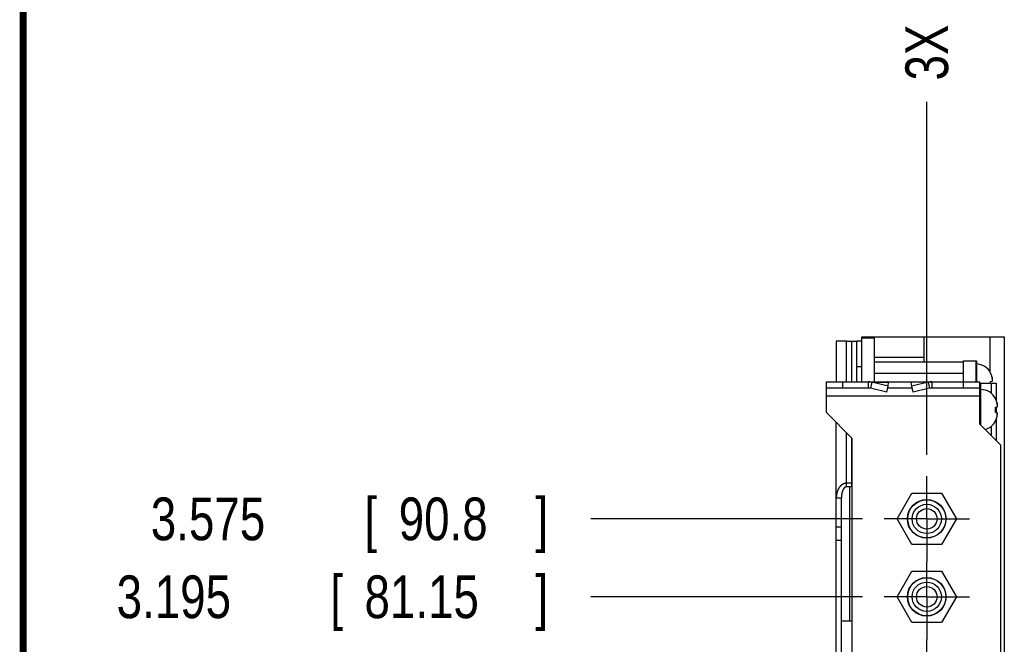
# Model space of a CAD drawing. Header units: inches. Extents: x 0.2 to 16.8, y 0.1 to 10.8.
# Tile 5 of 23: x 0.2 to 3.1, y 5 to 6.8. Entities that reach past the tile are written whole.
import ezdxf

# ---------------------------------------------------------------- set-up
doc = ezdxf.new("R2010")
doc.units = ezdxf.units.IN
doc.header["$LTSCALE"] = 0.935
doc.header["$MEASUREMENT"] = 0
doc.linetypes.add('CENTER', pattern=[0.6, 0.375, -0.075, 0.075, -0.075])
doc.layers.get('0').update_dxf_attribs({"linetype": 'CONTINUOUS'})
doc.layers.add('DEFAULT_1', color=7, linetype='CENTER')
doc.layers.add('DIMENSIONS', color=7, linetype='CONTINUOUS')
doc.styles.get("Standard").update_dxf_attribs({"font": 'txt', "width": 0.8})
doc.dimstyles.new('DIMSTYLE_2', dxfattribs={"dimtxt": 0.125, "dimasz": 0.18, "dimexe": 0.18, "dimexo": 0.0625, "dimgap": 0.09, "dimtad": 0, "dimtih": 1, "dimtoh": 1, "dimdec": 3, "dimlfac": 1.666667, "dimzin": 4, "dimdsep": 46, "dimtxsty": 'STANDARD', "dimblk": '_FILLED', "dimblk1": '_FILLED', "dimblk2": '_FILLED', "dimcen": 0.09, "dimadec": 0, "dimazin": 0, "dimtp": 0.01, "dimtm": 0.01, "dimtfac": 1, "dimtdec": 3, "dimtofl": 0, "dimtmove": 0, "dimatfit": 3, "dimldrblk": '_FILLED', "dimfxl": 1, "dimtolj": 1, "dimtzin": 4, "dimarcsym": 0})

# ---------------------------------------------------------------- blocks, each defined once
blk = doc.blocks.new('*D12')
at = {"layer": 'DIMENSIONS', "color": 2, "linetype": 'CONTINUOUS'}
blk.add_line((2.7056, 5.1475), (1.911, 5.1475), dxfattribs=at)
at = {"layer": 'DIMENSIONS', "color": 2, "linetype": 'CONTINUOUS', "width": 0.8}
for s, p in [('[', (1.1485, 5.085)), (']', (1.7485, 5.085)), ('3.195', (0.5235, 5.085)), ('81.15', (1.2485, 5.085))]:
    blk.add_text(s, height=0.125, dxfattribs=at).set_placement(p)
blk = doc.blocks.new('_FILLED')
at = {"color": 0, "linetype": 'BYBLOCK'}
blk.add_solid([(0, 0), (-1, 0.174), (-1, -0.174)], dxfattribs=at)
blk = doc.blocks.new('*D13')
at = {"layer": 'DIMENSIONS', "color": 2, "linetype": 'CONTINUOUS'}
blk.add_line((2.7056, 5.3755), (1.911, 5.3755), dxfattribs=at)
at = {"layer": 'DIMENSIONS', "color": 2, "linetype": 'CONTINUOUS', "width": 0.8}
for s, p in [('[', (1.2485, 5.313)), (']', (1.7485, 5.313)), ('3.575', (0.6235, 5.313)), ('90.8', (1.3485, 5.313))]:
    blk.add_text(s, height=0.125, dxfattribs=at).set_placement(p)
blk = doc.blocks.new('*D17')
at = {"layer": 'DIMENSIONS', "color": 2, "linetype": 'CONTINUOUS'}
blk.add_line((2.8931, 5.563), (2.8931, 6.5959), dxfattribs=at)
at = {"layer": 'DIMENSIONS', "color": 2, "linetype": 'CONTINUOUS', "width": 0.8}
for s, p in [(']', (2.9556, 7.9834)), ('0.05', (2.9556, 7.5834)), ('[', (2.9556, 7.4834)), ('.002', (2.9556, 6.9584)), ('3X ', (2.9556, 6.6584))]:
    blk.add_text(s, height=0.125, rotation=90, dxfattribs=at).set_placement(p)

msp = doc.modelspace()

# ---------------------------------------------------------------- linework, layer by layer
at = {"color": 7, "linetype": 'CONTINUOUS'}
for p, q in [((2.70352, 5.77642), (2.70352, 5.90842)), ((2.70352, 5.90842), (3.11992, 5.90842)), ((2.70352, 5.90482), (2.74072, 5.90482)), ((2.74072, 5.77642), (2.74072, 5.90842)), ((2.88412, 5.90842), (2.88412, 5.8346)), ((3.07792, 5.90842), (3.07792, 5.8063)), ((3.11992, 5.90842), (3.11992, 3.61342)), ((2.62852, 5.89582), (2.62852, 5.77642)), ((2.62852, 5.89582), (2.62982, 5.89582)), ((2.65852, 5.89582), (2.67352, 5.89582)), ((2.68852, 5.77642), (2.68852, 5.89582)), ((2.70352, 5.89582), (2.68852, 5.89582)), ((2.74072, 5.8346), (2.99932, 5.8346)), ((2.99932, 5.83747), (2.99932, 5.77642)), ((2.99932, 5.83747), (3.03712, 5.83747)), ((3.00052, 5.83762), (3.00052, 5.83747)), ((3.00052, 5.83762), (3.03832, 5.83762)), ((3.03712, 5.83747), (3.03712, 5.77642)), ((3.03832, 5.83762), (3.03832, 5.77642)), ((2.74072, 5.80221), (2.99932, 5.80221)), ((2.59852, 5.77642), (2.59852, 5.68762)), ((2.59852, 5.77642), (3.04852, 5.77642)), ((2.72137, 5.77642), (2.72137, 5.75842)), ((2.73213, 5.77509), (2.72809, 5.75771)), ((2.77995, 5.76409), (2.73213, 5.77509)), ((2.77592, 5.74671), (2.77995, 5.76409)), ((2.77995, 5.76409), (2.7812, 5.77509)), ((2.8491, 5.76409), (2.84784, 5.77509)), ((2.89692, 5.77509), (2.8491, 5.76409)), ((2.85313, 5.74671), (2.8491, 5.76409)), ((2.89692, 5.77509), (2.90095, 5.75771)), ((2.90768, 5.77642), (2.90768, 5.75842)), ((3.04852, 5.65222), (3.04852, 5.77642)), ((3.04852, 5.77267), (3.09712, 5.77267)), ((3.05152, 5.64922), (3.05152, 5.77267)), ((3.07983, 5.77785), (3.08498, 5.7785)), ((3.09712, 5.72003), (3.09712, 5.77267)), ((2.72137, 5.75842), (2.59852, 5.75842)), ((2.77592, 5.74671), (2.72809, 5.75771)), ((2.85041, 5.75842), (2.77863, 5.75842)), ((2.90095, 5.75771), (2.85313, 5.74671)), ((3.04852, 5.75842), (2.90768, 5.75842)), ((3.09423, 5.70285), (3.09938, 5.7035)), ((3.09712, 5.68612), (3.09712, 5.70321)), ((2.67532, 5.61082), (2.59852, 5.68762)), ((3.09938, 5.68584), (3.09423, 5.68649)), ((2.62852, 3.72382), (2.62852, 5.65762)), ((3.04852, 5.65222), (3.10852, 5.59222)), ((3.09712, 5.60362), (3.09712, 5.6693)), ((2.67532, 3.16108), (2.67532, 5.61082)), ((3.10852, 5.59222), (3.10852, 3.16108)), ((2.67352, 5.47985), (2.65852, 5.47985)), ((2.67352, 5.46924), (2.65852, 5.46924)), ((2.66809, 5.07742), (2.66809, 5.46924)), ((2.80652, 5.37547), (2.84982, 5.45047)), ((2.84982, 5.45047), (2.93642, 5.45047)), ((2.93642, 5.45047), (2.97973, 5.37547)), ((2.62852, 5.43742), (2.64352, 5.43742)), ((2.64352, 4.14382), (2.64352, 5.43742)), ((2.84982, 5.30047), (2.80652, 5.37547)), ((2.97973, 5.37547), (2.93642, 5.30047)), ((2.93642, 5.30047), (2.84982, 5.30047)), ((2.80652, 5.14747), (2.84982, 5.22247)), ((2.84982, 5.22247), (2.93642, 5.22247)), ((2.93642, 5.22247), (2.97973, 5.14747)), ((2.84982, 5.07247), (2.80652, 5.14747)), ((2.97973, 5.14747), (2.93642, 5.07247)), ((2.64352, 5.07742), (2.67532, 5.07742)), ((2.93642, 5.07247), (2.84982, 5.07247))]:
    msp.add_line(p, q, dxfattribs=at)
at = {"color": 9, "linetype": 'CONTINUOUS'}
for p, q in [((2.65852, 5.77642), (2.65852, 5.89582)), ((2.67352, 5.77642), (2.67352, 5.89582)), ((2.74072, 5.84842), (2.88412, 5.84842)), ((2.70352, 5.82082), (2.68852, 5.82082)), ((3.08415, 5.78979), (3.08415, 5.77839)), ((2.64652, 5.77642), (2.64652, 5.75842)), ((2.73213, 5.77509), (2.7812, 5.77509)), ((2.89692, 5.77509), (2.84784, 5.77509)), ((3.00052, 5.75842), (3.00052, 5.77642)), ((3.08212, 5.7428), (3.08212, 5.77267)), ((3.04852, 5.73442), (2.59852, 5.73442)), ((3.09855, 5.71479), (3.09855, 5.70339)), ((3.05152, 5.69467), (3.04852, 5.69467)), ((3.09712, 5.69467), (3.09423, 5.69467)), ((3.09855, 5.67455), (3.09855, 5.68594)), ((3.08212, 5.61862), (3.08212, 5.64654)), ((2.65852, 5.46924), (2.65852, 5.62762)), ((2.67352, 5.46924), (2.67352, 5.61262)), ((2.62852, 5.35217), (2.64352, 5.35217)), ((2.62852, 5.31276), (2.64352, 5.31276))]:
    msp.add_line(p, q, dxfattribs=at)
at = {"color": 7, "linetype": 'CONTINUOUS', "const_width": 0.02}
msp.add_lwpolyline([(0.25, 10.75859), (0.25, 0.25859)], dxfattribs=at)
at = {"color": 7, "linetype": 'CONTINUOUS'}
for centre, radius in [((2.89312, 5.37547), 0.0564), ((2.89312, 5.37547), 0.0558), ((2.89312, 5.37547), 0.0429), ((2.89312, 5.37547), 0.03), ((2.89312, 5.14747), 0.0564), ((2.89312, 5.14747), 0.0558), ((2.89312, 5.14747), 0.0429), ((2.89312, 5.14747), 0.03)]:
    msp.add_circle(centre, radius, dxfattribs=at)
for centre, start, end in [((3.03712, 5.78038), 27.95497, 88.57772), ((3.05152, 5.70538), 27.95497, 90), ((3.05152, 5.68396), 284.46594, 332.04503)]:
    msp.add_arc(centre, 0.04835, start, end, dxfattribs=at)
for points, knots in [([(2.62861, 5.8958), (2.62859, 5.8958), (2.62856, 5.89581), (2.62852, 5.89581), (2.62852, 5.89582)], [0, 0, 0, 0, 0.645867, 1, 1, 1, 1]), ([(2.64352, 5.89582), (2.64349, 5.89582), (2.64317, 5.89582), (2.64259, 5.89582), (2.64176, 5.89582), (2.64094, 5.89582), (2.64012, 5.89582), (2.63932, 5.89582), (2.63853, 5.89582), (2.63775, 5.89582), (2.63698, 5.89582), (2.63624, 5.89582), (2.63551, 5.89582), (2.63481, 5.89582), (2.63413, 5.89582), (2.63347, 5.89582), (2.63285, 5.89582), (2.63226, 5.89583), (2.6317, 5.89583), (2.63118, 5.89583), (2.63069, 5.89583), (2.63026, 5.89583), (2.62986, 5.89582), (2.62952, 5.89582), (2.62922, 5.89581), (2.62898, 5.8958), (2.62879, 5.8958), (2.62867, 5.8958), (2.62862, 5.8958), (2.62861, 5.8958)], [0, 0, 0, 0, 0.0071999, 0.0629703, 0.1184252, 0.1734644, 0.2280478, 0.2820328, 0.3352404, 0.3875185, 0.4387782, 0.4888601, 0.537595, 0.5848573, 0.6305106, 0.6743691, 0.7162632, 0.7560592, 0.793573, 0.828621, 0.861032, 0.8905718, 0.9170166, 0.9402045, 0.9600213, 0.976357, 0.9891302, 0.9982945, 1, 1, 1, 1]), ([(2.65852, 5.89582), (2.65825, 5.89582), (2.65771, 5.89582), (2.65688, 5.89582), (2.65606, 5.89582), (2.65523, 5.89582), (2.65439, 5.89582), (2.65355, 5.89582), (2.65271, 5.89582), (2.65187, 5.89582), (2.65102, 5.89582), (2.65017, 5.89582), (2.64932, 5.89582), (2.64847, 5.89582), (2.64762, 5.89582), (2.64677, 5.89582), (2.64593, 5.89582), (2.64509, 5.89582), (2.64429, 5.89582), (2.64377, 5.89582), (2.64352, 5.89582)], [0, 0, 0, 0, 0.0544163, 0.1091615, 0.1641934, 0.2195382, 0.2752046, 0.3311454, 0.3873732, 0.4438259, 0.5004115, 0.5571086, 0.6138178, 0.6704469, 0.7269905, 0.7833804, 0.8395872, 0.8956315, 0.95148, 1, 1, 1, 1]), ([(2.67352, 5.89582), (2.67369, 5.89582), (2.67402, 5.89582), (2.67451, 5.89582), (2.67501, 5.89582), (2.6755, 5.89582), (2.676, 5.89582), (2.6765, 5.89582), (2.677, 5.89582), (2.6775, 5.89582), (2.678, 5.89582), (2.6785, 5.89582), (2.679, 5.89582), (2.6795, 5.89582), (2.68, 5.89582), (2.6805, 5.89582), (2.681, 5.89582), (2.68149, 5.89582), (2.68198, 5.89582), (2.68246, 5.89582), (2.68294, 5.89582), (2.68341, 5.89582), (2.68387, 5.89582), (2.68432, 5.89582), (2.68476, 5.89582), (2.68518, 5.89582), (2.68559, 5.89582), (2.68598, 5.89582), (2.68636, 5.89582), (2.68671, 5.89582), (2.68703, 5.89582), (2.68733, 5.89582), (2.6876, 5.89582), (2.68784, 5.89583), (2.68804, 5.89583), (2.68821, 5.89584), (2.68834, 5.89584), (2.68842, 5.89584), (2.68846, 5.89584), (2.68847, 5.89584)], [0, 0, 0, 0, 0.0330327, 0.0661468, 0.0993026, 0.1325087, 0.1657826, 0.1990799, 0.232407, 0.2657983, 0.2992336, 0.3327419, 0.3663174, 0.3999062, 0.4334899, 0.4669845, 0.500271, 0.5333078, 0.5660305, 0.5983845, 0.6303362, 0.6617905, 0.6926396, 0.7228037, 0.7521919, 0.7806522, 0.808038, 0.8342524, 0.8591581, 0.8826064, 0.9044572, 0.9245194, 0.9425857, 0.9584978, 0.9721504, 0.9834387, 0.9922821, 0.9986353, 1, 1, 1, 1]), ([(2.68847, 5.89584), (2.68848, 5.89584), (2.6885, 5.89584), (2.68852, 5.89583), (2.68852, 5.89582)], [0, 0, 0, 0, 0.62176, 1, 1, 1, 1]), ([(3.07983, 5.80202), (3.07983, 5.80211), (3.07983, 5.80228), (3.07983, 5.80251), (3.07983, 5.80269), (3.07983, 5.80284), (3.07983, 5.80295), (3.07983, 5.803), (3.07983, 5.80304), (3.07983, 5.80304)], [0, 0, 0, 0, 0.2643074, 0.4885147, 0.6723417, 0.8155573, 0.9179827, 0.9794892, 1, 1, 1, 1]), ([(3.08415, 5.78979), (3.08408, 5.7901), (3.08394, 5.79074), (3.08369, 5.79173), (3.08341, 5.7928), (3.08307, 5.79395), (3.08268, 5.7952), (3.08222, 5.79652), (3.08169, 5.7979), (3.08111, 5.7993), (3.08049, 5.80068), (3.08005, 5.80158), (3.07983, 5.80202)], [0, 0, 0, 0, 0.0736319, 0.1516469, 0.2357449, 0.3276268, 0.4285064, 0.5371927, 0.6515605, 0.7687878, 0.885925, 1, 1, 1, 1]), ([(3.08498, 5.78549), (3.08493, 5.78574), (3.08485, 5.78626), (3.0847, 5.78706), (3.08454, 5.78791), (3.08435, 5.78883), (3.08422, 5.78946), (3.08415, 5.78979)], [0, 0, 0, 0, 0.1743847, 0.3595031, 0.5574304, 0.7702379, 1, 1, 1, 1]), ([(2.73213, 5.77509), (2.73169, 5.7752), (2.7308, 5.77541), (2.72947, 5.77568), (2.72813, 5.77591), (2.72679, 5.7761), (2.72543, 5.77624), (2.72408, 5.77635), (2.72272, 5.77641), (2.72182, 5.77642), (2.72137, 5.77642)], [0, 0, 0, 0, 0.1251469, 0.2502542, 0.3752795, 0.500284, 0.6252525, 0.7501701, 0.8750994, 1, 1, 1, 1]), ([(2.7812, 5.77509), (2.78109, 5.77522), (2.78086, 5.77545), (2.78049, 5.77575), (2.7801, 5.77599), (2.77972, 5.77618), (2.77932, 5.77632), (2.77892, 5.77641), (2.77866, 5.77642), (2.77852, 5.77642)], [0, 0, 0, 0, 0.1634446, 0.3179887, 0.4646446, 0.6046686, 0.7394577, 0.8706531, 1, 1, 1, 1]), ([(2.84784, 5.77509), (2.84796, 5.77522), (2.84819, 5.77545), (2.84856, 5.77575), (2.84894, 5.77599), (2.84933, 5.77618), (2.84973, 5.77632), (2.85012, 5.77641), (2.85039, 5.77642), (2.85052, 5.77642)], [0, 0, 0, 0, 0.1634446, 0.3179887, 0.4646446, 0.6046686, 0.7394577, 0.8706531, 1, 1, 1, 1]), ([(2.90768, 5.77642), (2.90723, 5.77642), (2.90632, 5.77641), (2.90497, 5.77635), (2.90361, 5.77624), (2.90226, 5.7761), (2.90092, 5.77591), (2.89958, 5.77568), (2.89824, 5.77541), (2.89736, 5.7752), (2.89692, 5.77509)], [0, 0, 0, 0, 0.1249006, 0.2498299, 0.3747475, 0.499716, 0.6247205, 0.7497458, 0.8748531, 1, 1, 1, 1]), ([(3.07983, 5.77267), (3.07983, 5.77285), (3.07983, 5.77341), (3.07983, 5.77437), (3.07983, 5.77554), (3.07983, 5.77669), (3.07983, 5.77746), (3.07983, 5.77785)], [0, 0, 0, 0, 0.1032577, 0.3294216, 0.5544698, 0.7780797, 1, 1, 1, 1]), ([(3.08534, 5.78108), (3.08533, 5.78126), (3.08531, 5.78163), (3.08528, 5.78218), (3.08524, 5.78273), (3.0852, 5.78328), (3.08515, 5.78383), (3.0851, 5.78438), (3.08504, 5.78493), (3.085, 5.7853), (3.08498, 5.78549)], [0, 0, 0, 0, 0.1248603, 0.2493525, 0.3736574, 0.4979619, 0.6224644, 0.747443, 0.8731893, 1, 1, 1, 1]), ([(3.08498, 5.7785), (3.085, 5.77861), (3.08504, 5.77882), (3.0851, 5.77915), (3.08515, 5.77947), (3.0852, 5.77979), (3.08524, 5.78011), (3.08528, 5.78043), (3.08531, 5.78076), (3.08533, 5.78097), (3.08534, 5.78108)], [0, 0, 0, 0, 0.1279403, 0.2544551, 0.3798639, 0.5044777, 0.6285914, 0.7524182, 0.8761571, 1, 1, 1, 1]), ([(2.72809, 5.75771), (2.72773, 5.75779), (2.72699, 5.75793), (2.72587, 5.75811), (2.72475, 5.75825), (2.72362, 5.75835), (2.7225, 5.75841), (2.72174, 5.75842), (2.72137, 5.75842)], [0, 0, 0, 0, 0.1665287, 0.3331342, 0.4997997, 0.6665091, 0.8332474, 1, 1, 1, 1]), ([(2.90768, 5.75842), (2.9073, 5.75842), (2.90655, 5.75841), (2.90542, 5.75835), (2.9043, 5.75825), (2.90318, 5.75811), (2.90206, 5.75793), (2.90132, 5.75779), (2.90095, 5.75771)], [0, 0, 0, 0, 0.1667526, 0.3334909, 0.5002003, 0.6668658, 0.8334713, 1, 1, 1, 1]), ([(3.09423, 5.72702), (3.09423, 5.72711), (3.09423, 5.72728), (3.09423, 5.72751), (3.09423, 5.72769), (3.09423, 5.72784), (3.09423, 5.72795), (3.09423, 5.728), (3.09423, 5.72804), (3.09423, 5.72804)], [0, 0, 0, 0, 0.2643074, 0.4885147, 0.6723417, 0.8155573, 0.9179827, 0.9794892, 1, 1, 1, 1]), ([(3.09855, 5.71479), (3.09848, 5.7151), (3.09834, 5.71574), (3.09809, 5.71673), (3.09781, 5.7178), (3.09747, 5.71895), (3.09708, 5.7202), (3.09662, 5.72152), (3.09609, 5.7229), (3.09551, 5.7243), (3.09489, 5.72568), (3.09445, 5.72658), (3.09423, 5.72702)], [0, 0, 0, 0, 0.0736319, 0.1516469, 0.2357449, 0.3276268, 0.4285064, 0.5371927, 0.6515605, 0.7687878, 0.885925, 1, 1, 1, 1]), ([(3.09423, 5.69467), (3.09423, 5.69506), (3.09423, 5.69585), (3.09423, 5.69703), (3.09423, 5.6982), (3.09423, 5.69937), (3.09423, 5.70054), (3.09423, 5.70169), (3.09423, 5.70246), (3.09423, 5.70285)], [0, 0, 0, 0, 0.1442999, 0.2884128, 0.4321765, 0.575385, 0.7178871, 0.8594785, 1, 1, 1, 1]), ([(3.09938, 5.71049), (3.09933, 5.71074), (3.09925, 5.71126), (3.0991, 5.71206), (3.09894, 5.71291), (3.09875, 5.71383), (3.09862, 5.71446), (3.09855, 5.71479)], [0, 0, 0, 0, 0.1743847, 0.3595031, 0.5574304, 0.7702379, 1, 1, 1, 1]), ([(3.09974, 5.70608), (3.09973, 5.70626), (3.09971, 5.70663), (3.09968, 5.70718), (3.09964, 5.70773), (3.0996, 5.70828), (3.09955, 5.70883), (3.0995, 5.70938), (3.09944, 5.70993), (3.0994, 5.7103), (3.09938, 5.71049)], [0, 0, 0, 0, 0.1248603, 0.2493525, 0.3736574, 0.4979619, 0.6224644, 0.747443, 0.8731893, 1, 1, 1, 1]), ([(3.09938, 5.7035), (3.0994, 5.70361), (3.09944, 5.70382), (3.0995, 5.70415), (3.09955, 5.70447), (3.0996, 5.70479), (3.09964, 5.70511), (3.09968, 5.70543), (3.09971, 5.70576), (3.09973, 5.70597), (3.09974, 5.70608)], [0, 0, 0, 0, 0.1279403, 0.2544551, 0.3798639, 0.5044777, 0.6285914, 0.7524182, 0.8761571, 1, 1, 1, 1]), ([(3.09423, 5.68649), (3.09423, 5.68687), (3.09423, 5.68764), (3.09423, 5.6888), (3.09423, 5.68996), (3.09423, 5.69113), (3.09423, 5.69231), (3.09423, 5.69349), (3.09423, 5.69427), (3.09423, 5.69467)], [0, 0, 0, 0, 0.1405215, 0.2821129, 0.424615, 0.5678235, 0.7115872, 0.8557001, 1, 1, 1, 1]), ([(3.09423, 5.66231), (3.09445, 5.66274), (3.09488, 5.66362), (3.09548, 5.66497), (3.09605, 5.66634), (3.09658, 5.6677), (3.09704, 5.66903), (3.09745, 5.6703), (3.09779, 5.67148), (3.09809, 5.67257), (3.09833, 5.67358), (3.09848, 5.67423), (3.09855, 5.67455)], [0, 0, 0, 0, 0.1114941, 0.2255207, 0.3400401, 0.4530352, 0.5623466, 0.665226, 0.7594914, 0.8458192, 0.9255437, 1, 1, 1, 1]), ([(3.09855, 5.67455), (3.09862, 5.67488), (3.09875, 5.67551), (3.09894, 5.67643), (3.0991, 5.67728), (3.09925, 5.67808), (3.09933, 5.6786), (3.09938, 5.67885)], [0, 0, 0, 0, 0.2307142, 0.4439327, 0.6417951, 0.8264373, 1, 1, 1, 1]), ([(3.09974, 5.68326), (3.09973, 5.68337), (3.09971, 5.68358), (3.09968, 5.6839), (3.09964, 5.68422), (3.0996, 5.68454), (3.09955, 5.68486), (3.0995, 5.68519), (3.09944, 5.68551), (3.0994, 5.68573), (3.09938, 5.68584)], [0, 0, 0, 0, 0.1238463, 0.2475876, 0.371416, 0.4955307, 0.6201444, 0.7455518, 0.8720637, 1, 1, 1, 1]), ([(3.09938, 5.67885), (3.0994, 5.67903), (3.09944, 5.6794), (3.0995, 5.67996), (3.09955, 5.68051), (3.0996, 5.68106), (3.09964, 5.68161), (3.09968, 5.68216), (3.09971, 5.68271), (3.09973, 5.68307), (3.09974, 5.68326)], [0, 0, 0, 0, 0.1268147, 0.2525639, 0.377544, 0.5020465, 0.6263499, 0.7506533, 0.8751431, 1, 1, 1, 1]), ([(3.09423, 5.66231), (3.09423, 5.66222), (3.09423, 5.66206), (3.09423, 5.66183), (3.09423, 5.66164), (3.09423, 5.6615), (3.09423, 5.66139), (3.09423, 5.66134), (3.09423, 5.6613), (3.09423, 5.6613)], [0, 0, 0, 0, 0.2643074, 0.4885147, 0.6723417, 0.8155573, 0.9179827, 0.9794892, 1, 1, 1, 1]), ([(2.65852, 5.47985), (2.65825, 5.47985), (2.6577, 5.47984), (2.65688, 5.4798), (2.65606, 5.47972), (2.65523, 5.4796), (2.65439, 5.47945), (2.65355, 5.47927), (2.65271, 5.47905), (2.65186, 5.4788), (2.65101, 5.4785), (2.65016, 5.47817), (2.64931, 5.4778), (2.64846, 5.4774), (2.64761, 5.47695), (2.64676, 5.47646), (2.64592, 5.47593), (2.64508, 5.47536), (2.64424, 5.47474), (2.6434, 5.47408), (2.64257, 5.47336), (2.64175, 5.4726), (2.64092, 5.47179), (2.64011, 5.47093), (2.6393, 5.47001), (2.63851, 5.46904), (2.63773, 5.46802), (2.63697, 5.46694), (2.63622, 5.46581), (2.63549, 5.46463), (2.63479, 5.46339), (2.63411, 5.46209), (2.63345, 5.46074), (2.63283, 5.45934), (2.63223, 5.45788), (2.63167, 5.45637), (2.63115, 5.45481), (2.63067, 5.45321), (2.63023, 5.45156), (2.62984, 5.44987), (2.62949, 5.44816), (2.62919, 5.44642), (2.62895, 5.44465), (2.62876, 5.44287), (2.62862, 5.44107), (2.62854, 5.43925), (2.62852, 5.43803), (2.62852, 5.43742)], [0, 0, 0, 0, 0.0142467, 0.0286002, 0.0430729, 0.0576952, 0.072494, 0.0874821, 0.1026889, 0.1181247, 0.133792, 0.1497137, 0.1658923, 0.1823324, 0.1990647, 0.2161028, 0.2334734, 0.2512211, 0.2693766, 0.2879931, 0.3070995, 0.3267141, 0.3468543, 0.3675631, 0.3888488, 0.4107053, 0.4331361, 0.4561736, 0.4798208, 0.5040756, 0.528958, 0.5544856, 0.5806497, 0.6074485, 0.6349007, 0.6629894, 0.6916925, 0.7209941, 0.7508082, 0.7810216, 0.8115516, 0.8423756, 0.873459, 0.9047725, 0.9363197, 0.9680739, 1, 1, 1, 1]), ([(2.67352, 5.47985), (2.67369, 5.47985), (2.67402, 5.47986), (2.67451, 5.47989), (2.67495, 5.47994), (2.67522, 5.47998), (2.67532, 5.48)], [0, 0, 0, 0, 0.2729694, 0.5471975, 0.8229712, 1, 1, 1, 1]), ([(2.65852, 5.46924), (2.65841, 5.46924), (2.65818, 5.46924), (2.65784, 5.46922), (2.65749, 5.46917), (2.65714, 5.46911), (2.65678, 5.46903), (2.65642, 5.46893), (2.65605, 5.46881), (2.65567, 5.46867), (2.65528, 5.4685), (2.65489, 5.4683), (2.65449, 5.46808), (2.65408, 5.46782), (2.65367, 5.46753), (2.65324, 5.46721), (2.65281, 5.46685), (2.65237, 5.46645), (2.65192, 5.46601), (2.65147, 5.46551), (2.65101, 5.46497), (2.65053, 5.46436), (2.65005, 5.46369), (2.64956, 5.46295), (2.64907, 5.46214), (2.64857, 5.46125), (2.64807, 5.46027), (2.64758, 5.45921), (2.6471, 5.45806), (2.64662, 5.45681), (2.64616, 5.45546), (2.64572, 5.45402), (2.6453, 5.45248), (2.64491, 5.45083), (2.64456, 5.44909), (2.64425, 5.44727), (2.64399, 5.44539), (2.64378, 5.44345), (2.64363, 5.44147), (2.64354, 5.43946), (2.64352, 5.43811), (2.64352, 5.43742)], [0, 0, 0, 0, 0.0089754, 0.0180485, 0.0272563, 0.0366375, 0.0462616, 0.0561746, 0.0664109, 0.0770307, 0.0880909, 0.0996294, 0.1117067, 0.1243746, 0.1376799, 0.1516858, 0.1664461, 0.1820667, 0.1986468, 0.2162749, 0.2350833, 0.2552398, 0.2768915, 0.3001841, 0.3252539, 0.3521555, 0.3809441, 0.4117376, 0.4446425, 0.4797689, 0.5171938, 0.5569357, 0.5990415, 0.6435274, 0.6903598, 0.7391432, 0.7893472, 0.8406891, 0.8930023, 0.9461571, 1, 1, 1, 1]), ([(2.67352, 5.46924), (2.67386, 5.46924), (2.67446, 5.46925), (2.67506, 5.46928), (2.67532, 5.4693)], [0, 0, 0, 0, 0.5527885, 1, 1, 1, 1])]:
    msp.add_open_spline(points, degree=3, knots=knots, dxfattribs=at)
at = {"layer": 'DEFAULT_1', "color": 7, "linetype": 'CENTER'}
for p, q in [((2.89312, 5.37547), (2.89312, 5.50053)), ((2.89312, 5.37547), (2.76806, 5.37547)), ((2.89312, 5.37547), (2.89312, 5.25041)), ((2.89312, 5.37547), (3.01818, 5.37547)), ((2.89312, 5.14747), (2.89312, 5.25041)), ((2.89312, 5.14747), (2.76806, 5.14747)), ((2.89312, 5.14747), (2.89312, 5.02241)), ((2.89312, 5.14747), (3.01818, 5.14747)), ((2.89312, 4.91947), (2.89312, 5.02241))]:
    msp.add_line(p, q, dxfattribs=at)

# ---------------------------------------------------------------- dimensions: what is measured, and where the dimension line sits
at = {"layer": 'DIMENSIONS', "color": 2, "linetype": 'CONTINUOUS'}
dim = msp.add_ordinate_dim(feature_location=(2.89312, 5.56303), offset=(0, 1.0329), dtype=1, origin=(2.89192, 3.23062), text='3X <>', dimstyle='DIMSTYLE_2', dxfattribs=at)
dim.commit()
dim.dimension.update_dxf_attribs({"geometry": '*D17', "text_midpoint": (2.89312, 7.37092)})
for feature_location, picture, middle in [((2.70556, 5.37547), '*D13', (1.23602, 5.37547)), ((2.70556, 5.14747), '*D12', (1.18602, 5.14747))]:
    dim = msp.add_ordinate_dim(feature_location=feature_location, offset=(-0.79454, 0), dtype=0, origin=(2.76686, 3.23062), dimstyle='DIMSTYLE_2', dxfattribs=at)
    dim.commit()
    dim.dimension.update_dxf_attribs({"geometry": picture, "text_midpoint": middle})

doc.saveas('drawing.dxf')
